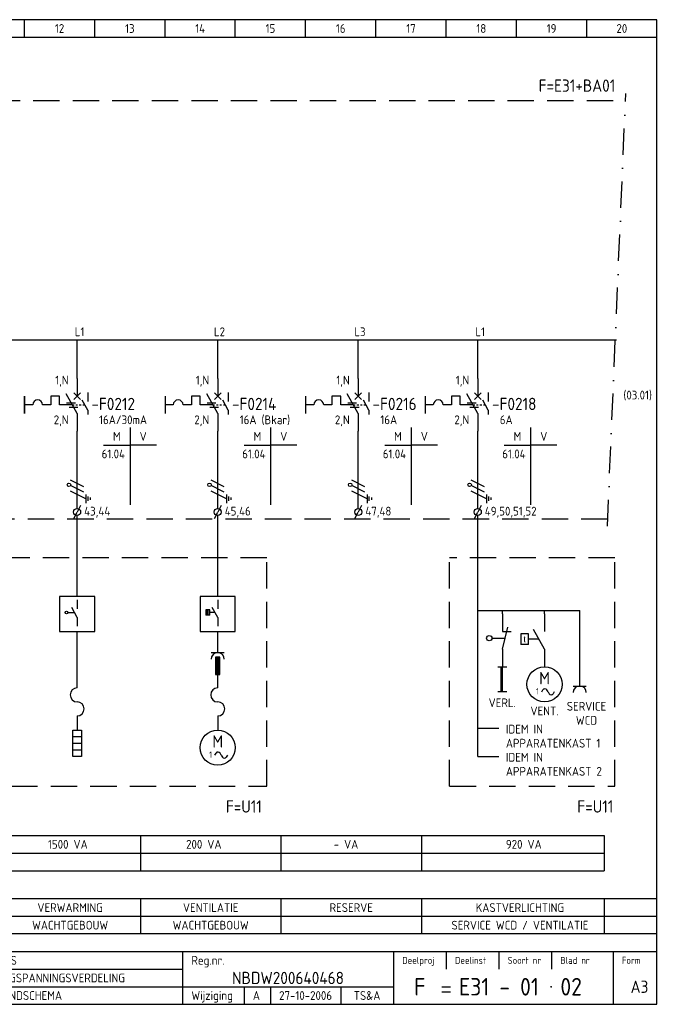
# Model space of a CAD drawing. Extents: x 10 to 411, y 10 to 290.
# Tile 3 of 3: x 229 to 411, y 10 to 290. Entities that reach past the tile are written whole.
import ezdxf
from ezdxf.enums import TextEntityAlignment as Align

# ---------------------------------------------------------------- set-up
doc = ezdxf.new("R2010")
doc.units = 0
doc.header["$LTSCALE"] = 15
doc.header["$MEASUREMENT"] = 0
doc.linetypes.add('DASHDOT', pattern=[1, 0.5, -0.25, 0, -0.25])
doc.linetypes.add('DASHED', pattern=[0.75, 0.5, -0.25])
doc.layers.get('0').update_dxf_attribs({"linetype": 'CONTINUOUS'})
for name, color, linetype in [('0-25', 7, 'CONTINUOUS'), ('0-35', 2, 'CONTINUOUS'), ('0-50', 3, 'CONTINUOUS'), ('B-25', 7, 'CONTINUOUS'), ('B-35', 2, 'CONTINUOUS'), ('S-25', 7, 'CONTINUOUS'), ('S-70', 5, 'CONTINUOUS')]:
    doc.layers.add(name, color=color, linetype=linetype)
doc.styles.add('BURO-018', font='BUROFONT.shx', dxfattribs={"height": 90})
doc.styles.add('ISO', font='iso.shx')
doc.styles.get("Standard").update_dxf_attribs({"font": 'iso.shx'})

# ---------------------------------------------------------------- blocks, each defined once
blk = doc.blocks.new('KADERA3')
at = {"layer": '0-25'}
for p, q in [((230, 285), (230, 290)), ((250, 285), (250, 290)), ((270, 285), (270, 290)), ((290, 285), (290, 290)), ((310, 285), (310, 290)), ((330, 285), (330, 290)), ((350, 285), (350, 290)), ((370, 285), (370, 290)), ((390, 285), (390, 290)), ((10, 285), (410, 285)), ((410, 35), (10, 35)), ((410, 30), (10, 30)), ((350, 25), (350, 20)), ((365, 25), (365, 20)), ((380, 25), (380, 20)), ((200, 20), (275, 20)), ((150, 15), (335, 15)), ((292.5, 15), (292.5, 10)), ((300, 15), (300, 10)), ((320, 15), (320, 10))]:
    blk.add_line(p, q, dxfattribs=at)
at = {"layer": '0-35'}
for p, q in [((275, 25), (275, 10)), ((335, 25), (335, 10)), ((397.5, 25), (397.5, 10))]:
    blk.add_line(p, q, dxfattribs=at)
at = {"layer": '0-50'}
for p, q in [((10, 25), (410, 25)), ((348.75, 15), (351.25, 15)), ((348.75, 13.5), (351.25, 13.5))]:
    blk.add_line(p, q, dxfattribs=at)
blk.add_lwpolyline([(10, 10), (410, 10), (410, 290), (10, 290)], close=True, dxfattribs=at)
at = {"layer": '0-50', "const_width": 0.25}
blk.add_lwpolyline([(379.75, 15, 1), (380, 15, 1)], format="xyb", close=True, dxfattribs=at)
at = {"layer": '0-25', "style": 'ISO'}
for s, height, p in [('Reg.nr.', 2.5, (277.5, 22.5)), ('Deelproj', 2, (337.5, 22.5)), ('Deelinst', 2, (352.5, 22.5)), ('Soort nr', 2, (367.5, 22.5)), ('Blad nr', 2, (382.5, 22.5)), ('Form', 2, (400, 22.5)), ('Wijziging', 2.5, (277.5, 12.5))]:
    blk.add_text(s, height=height, dxfattribs=at).set_placement(p, align=Align.MIDDLE_LEFT)
for tag, p in [('STR1', (20, 287.5)), ('STR2', (40, 287.5)), ('STR3', (60, 287.5)), ('STR4', (80, 287.5)), ('STR5', (100, 287.5)), ('STR6', (120, 287.5)), ('STR7', (140, 287.5)), ('STR8', (160, 287.5)), ('STR9', (180, 287.5)), ('STR10', (200, 287.5)), ('STR11', (220, 287.5)), ('STR12', (240, 287.5)), ('STR13', (260, 287.5)), ('STR14', (280, 287.5)), ('STR15', (300, 287.5)), ('STR16', (320, 287.5)), ('STR17', (340, 287.5)), ('STR18', (360, 287.5)), ('STR19', (380, 287.5)), ('STR20', (400, 287.5)), ('W', (180, 12.5)), ('Z', (310, 12.5)), ('Y', (327.5, 12.5))]:
    blk.add_attdef(tag, text='', height=2.5, dxfattribs=at).set_placement(p, align=Align.MIDDLE)
for tag, p in [('N', (220, 22.5)), ('B', (92.5, 17.5)), ('P', (220, 17.5)), ('C', (92.5, 12.5)), ('U', (220, 12.5)), ('REV', (295, 12.5))]:
    blk.add_attdef(tag, text='', height=2.5, dxfattribs=at).set_placement(p, align=Align.MIDDLE_LEFT)
at = {"layer": '0-35', "style": 'ISO'}
blk.add_attdef('RNR', text='', height=3.5, dxfattribs=at).set_placement((305, 17.5), align=Align.MIDDLE)
for tag, p in [('X', (178.5, 17.5)), ('FORM', (402.5, 15))]:
    blk.add_attdef(tag, text='', height=3.5, dxfattribs=at).set_placement(p, align=Align.MIDDLE_LEFT)
at = {"layer": '0-50', "style": 'ISO'}
for tag, p in [('M', (342.5, 15)), ('O', (365, 15))]:
    blk.add_attdef(tag, text='', height=5, dxfattribs=at).set_placement(p, align=Align.MIDDLE)
blk.add_attdef('Q', text='', height=5, dxfattribs=at).set_placement((382.5, 15), align=Align.MIDDLE_LEFT)
blk = doc.blocks.new('0060')
at = {"layer": 'S-25'}
for p, q in [((0, 0), (0, -22)), ((-7.5, -5), (0, -5)), ((7.5, -5), (0, -5))]:
    blk.add_line(p, q, dxfattribs=at)
at = {"layer": 'B-25', "style": 'ISO'}
blk.add_text('M', height=2.5, dxfattribs=at).set_placement((-3.75, -2.5), align=Align.MIDDLE_CENTER)
blk.add_text('V', height=2.5, dxfattribs=at).set_placement((3.75, -2.5), align=Align.MIDDLE)
at = {"layer": 'B-25'}
for tag, p in [('M1', (-1.43, -8.73)), ('M2', (-1.43, -12.73)), ('M3', (-1.43, -16.73)), ('M4', (-1.43, -20.73))]:
    blk.add_attdef(tag, text='', height=2.5, dxfattribs=at).set_placement(p, align=Align.RIGHT)
for tag, p in [('V1', (1.57, -8.73)), ('V2', (1.57, -12.73)), ('V3', (1.57, -16.73)), ('V4', (1.57, -20.73))]:
    blk.add_attdef(tag, p, '', height=2.5, dxfattribs=at)
blk = doc.blocks.new('0033')
at = {"layer": 'S-25'}
for p in [(-0.94, -1.88), (0.94, 1.88)]:
    blk.add_line(p, (0, 0), dxfattribs=at)
blk.add_circle((0, 0), 1, dxfattribs=at)
at = {"layer": 'B-25'}
blk.add_attdef('KT', text='', height=2.5, dxfattribs=at).set_placement((-2, -1), align=Align.RIGHT)
blk.add_attdef('KN1', (2, -1.01), '', height=2.5, dxfattribs=at)
blk = doc.blocks.new('030301K')
at = {"layer": '0-25'}
for p, q in [((0, -5), (0, 0)), ((-1.875, -5), (1.875, -5))]:
    blk.add_line(p, q, dxfattribs=at)
blk.add_arc((0, -6.875), 1.875, 0, 180, dxfattribs=at)
at = {"layer": '0-25', "style": 'ISO'}
blk.add_attdef('GR', (5, -10), '', height=2.5, dxfattribs=at)
at = {"layer": '0-35', "style": 'ISO'}
blk.add_attdef('KT', (5, -6), '', height=3.5, dxfattribs=at)
blk = doc.blocks.new('060801')
at = {"layer": '0-25'}
for p, q in [((-0.78, -12.17), (-0.45, -11.59)), ((1, -12.14), (0.68, -11.59)), ((1, -12.14), (1.32, -12.69)), ((2.78, -12.11), (2.45, -12.69))]:
    blk.add_line(p, q, dxfattribs=at)
blk.add_circle((0, -10), 5, dxfattribs=at)
for centre, start, end in [((0.12, -11.91), 29.8344, 150.0578), ((1.88, -12.36), 209.8344, 330.0578)]:
    blk.add_arc(centre, 0.653, start, end, dxfattribs=at)
at = {"layer": '0-25', "style": 'ISO'}
blk.add_text('1', height=1.8, dxfattribs=at).set_placement((-2, -12), align=Align.MIDDLE)
for tag, p in [('U', (-6, -3)), ('V', (-1, -3)), ('W', (4, -3))]:
    blk.add_attdef(tag, text='', height=2.5, dxfattribs=at).set_placement(p, align=Align.RIGHT)
for tag, p in [('OM1', (-2, -24)), ('OM2', (-2, -28)), ('OM3', (-2, -32)), ('OM4', (-2, -36))]:
    blk.add_attdef(tag, p, '', height=2.5, dxfattribs=at)
at = {"layer": '0-35', "style": 'ISO'}
blk.add_text('M', height=3.5, dxfattribs=at).set_placement((0, -10), align=Align.CENTER)
blk.add_attdef('KT', (-2, -20), '', height=3.5, dxfattribs=at)
blk = doc.blocks.new('070203V')
at = {"layer": '0-25'}
for p, q in [((0, 0), (0, -5)), ((0, -10), (1.5625, -3.75)), ((0, -5), (2.5, -5)), ((0, -10), (0, -15))]:
    blk.add_line(p, q, dxfattribs=at)
at = {"layer": '0-25', "style": 'ISO'}
blk.add_attdef('K1', text='', height=2.5, dxfattribs=at).set_placement((-1, -3), align=Align.RIGHT)
blk.add_attdef('OPMERKING', (3, -13), '', height=2.5, dxfattribs=at)
blk.add_attdef('K2', text='', height=2.5, dxfattribs=at).set_placement((-1, -12), align=Align.TOP_RIGHT)
at = {"layer": '0-35', "style": 'ISO'}
blk.add_attdef('KR', (3, -9), '', height=3.5, dxfattribs=at)
blk = doc.blocks.new('070201M')
at = {"layer": '0-25'}
for p, q in [((0, 0), (0, -5)), ((0, -10), (-3.125, -4.375)), ((0, -10), (0, -15))]:
    blk.add_line(p, q, dxfattribs=at)
at = {"layer": '0-25', "style": 'ISO'}
blk.add_attdef('K1', text='', height=2.5, dxfattribs=at).set_placement((-1, -3), align=Align.RIGHT)
blk.add_attdef('OPMERKING', (3, -13), '', height=2.5, dxfattribs=at)
blk.add_attdef('K2', text='', height=2.5, dxfattribs=at).set_placement((-1, -12), align=Align.TOP_RIGHT)
at = {"layer": '0-35', "style": 'ISO'}
blk.add_attdef('KR', (3, -9), '', height=3.5, dxfattribs=at)
blk = doc.blocks.new('0713B8')
at = {"color": 0, "linetype": 'Continuous'}
blk.add_line((-3.75, 0), (0, 0), dxfattribs=at)
blk.add_circle((-4.5, 0), 0.75, dxfattribs=at)
blk = doc.blocks.new('0713D6M2')
at = {"layer": '0-25'}
for p, q in [((-2.99, -6.88), (-0.49, -6.88)), ((-2.29, -8.13), (0.21, -8.13))]:
    blk.add_line(p, q, dxfattribs=at)
blk = doc.blocks.new('A$C1CBF7456')
at = {"layer": 'S-25'}
for p, q in [((0, 0), (0, -5)), ((-15, -5), (-15, -10)), ((-7.5, -5), (-7.5, -7.5)), ((-5, -5), (-7.5, -5)), ((-5, -7.5), (-5, -5)), ((0, -10), (-3.12, -4.38)), ((0.94, -4.06), (-0.94, -5.94)), ((-0.94, -4.06), (0.94, -5.94)), ((-12.65, -7.5), (-15, -7.5)), ((-7.5, -7.5), (-9.85, -7.5)), ((-1.39, -7.5), (-5, -7.5)), ((0, -10), (0, -15))]:
    blk.add_line(p, q, dxfattribs=at)
blk.add_arc((-11.25, -7.5), 1.4, 0, 180, dxfattribs=at)
at = {"layer": 'B-25'}
for tag, p in [('KN1', (-2.43, -1.73)), ('KN2', (-2.43, -13.01))]:
    blk.add_attdef(tag, text='', height=2.5, dxfattribs=at).set_placement(p, align=Align.RIGHT)
blk.add_attdef('OM1', (3.91, -13.01), '', height=2.5, dxfattribs=at)
at = {"layer": 'B-35'}
blk.add_attdef('KT', (4.05, -8.99), '', height=3.5, dxfattribs=at)
blk = doc.blocks.new('030303C')
at = {"layer": '0-25'}
for p, q in [((-0.625, 8.75), (-0.625, 3.75)), ((0.625, 8.75), (-0.625, 8.75)), ((-0.3125, 3.75), (-0.3125, 8.75)), ((0, 3.75), (0, 8.75)), ((0.3125, 3.75), (0.3125, 8.75)), ((0.625, 3.75), (0.625, 8.75)), ((-0.625, 3.75), (0.625, 3.75)), ((0, 0), (0, 3.75))]:
    blk.add_line(p, q, dxfattribs=at)
blk = doc.blocks.new('040112C')
at = {"layer": '0-25'}
for p, q in [((-1.25, -7.5), (-1.25, 0)), ((-1.25, 0), (1.25, 0)), ((1.25, 0), (1.25, -7.5)), ((-1.25, -1.875), (1.25, -1.875)), ((-1.25, -3.75), (1.25, -3.75)), ((-1.25, -5.625), (1.25, -5.625)), ((1.25, -7.5), (-1.25, -7.5))]:
    blk.add_line(p, q, dxfattribs=at)
at = {"layer": '0-25', "style": 'ISO'}
blk.add_attdef('OM1', (3, -8), '', height=2.5, dxfattribs=at)
at = {"layer": '0-35', "style": 'ISO'}
blk.add_attdef('KT', (3, -4), '', height=3.5, dxfattribs=at)

msp = doc.modelspace()

# ---------------------------------------------------------------- hatches: boundary and pattern name
at = {"layer": '0-25'}
msp.add_hatch(color=256, dxfattribs=at).paths.add_polyline_path([(282.17, 122.16), (281.62, 122.16), (281.62, 120.66), (282.17, 120.66)])

# ---------------------------------------------------------------- linework, layer by layer
for p, q in [((248, 183.97), (248, 181.47)), ((288, 183.97), (288, 181.47)), ((328, 183.97), (328, 181.47)), ((362, 183.97), (362, 181.47)), ((248, 178.97), (246.44, 181.79)), ((288, 178.97), (286.44, 181.79)), ((328, 178.97), (326.44, 181.79)), ((362, 178.97), (360.44, 181.79)), ((248, 178.97), (248, 177.72)), ((288, 178.97), (288, 177.72)), ((328, 178.97), (328, 177.72)), ((362, 178.97), (362, 177.72)), ((245, 125), (245, 122.5)), ((285, 125), (285, 122.5)), ((245, 120), (243.44, 122.81)), ((281.62, 122.16), (281.62, 120.66)), ((282.72, 122.16), (281.62, 122.16)), ((282.72, 120.66), (281.62, 120.66)), ((282.17, 122.16), (282.17, 120.66)), ((282.72, 120.66), (282.72, 122.16)), ((284.22, 121.41), (282.72, 121.41)), ((285, 120), (283.44, 122.81)), ((245, 120), (245, 117.5)), ((285, 120), (285, 117.5)), ((245, 100), (245, 116)), ((285, 108), (285, 104)), ((364.75, 106), (367.25, 106)), ((365.69, 99), (365.69, 106)), ((366, 99), (366, 106)), ((364.75, 99), (367.25, 99)), ((410, 40), (10, 40))]:
    msp.add_line(p, q, dxfattribs=at)
at = {"layer": '0-25', "linetype": 'DASHED'}
for p, q in [((243.61, 180.47), (244.12, 180.47)), ((244.61, 180.47), (245.12, 180.47)), ((245.61, 180.47), (246.12, 180.47)), ((246.61, 180.47), (247.12, 180.47)), ((283.61, 180.47), (284.12, 180.47)), ((284.61, 180.47), (285.12, 180.47)), ((285.61, 180.47), (286.12, 180.47)), ((286.61, 180.47), (287.12, 180.47)), ((323.61, 180.47), (324.12, 180.47)), ((324.61, 180.47), (325.12, 180.47)), ((325.61, 180.47), (326.12, 180.47)), ((326.61, 180.47), (327.12, 180.47)), ((357.61, 180.47), (358.12, 180.47)), ((358.61, 180.47), (359.12, 180.47)), ((359.61, 180.47), (360.12, 180.47)), ((360.61, 180.47), (361.12, 180.47))]:
    msp.add_line(p, q, dxfattribs=at)
at = {"layer": 'B-25'}
for p, q in [((11, 58), (395, 58)), ((263, 58), (263, 48)), ((303, 58), (303, 48)), ((343, 58), (343, 48)), ((395, 58), (395, 48)), ((11, 53), (395, 53)), ((11, 48), (395, 48))]:
    msp.add_line(p, q, dxfattribs=at)
at = {"layer": 'S-25', "linetype": 'DASHDOT'}
msp.add_line((395.88, 146), (401.12, 269), dxfattribs=at)
at = {"layer": 'S-25', "linetype": 'DASHED'}
for p, q in [((30, 267), (401, 267)), ((395.95, 148), (24.95, 148)), ((299, 137), (80, 137)), ((299, 72), (299, 137)), ((398, 137), (351, 137)), ((351, 72), (351, 137)), ((398, 72), (398, 137)), ((80, 72), (299, 72)), ((351, 72), (398, 72))]:
    msp.add_line(p, q, dxfattribs=at)
at = {"layer": 'S-25'}
for p, q in [((245, 187.97), (245, 198.97)), ((285, 187.97), (285, 198.97)), ((325, 187.97), (325, 198.97)), ((359, 187.97), (359, 198.97)), ((245, 151), (245, 172.97)), ((285, 151), (285, 172.97)), ((325, 151), (325, 172.97)), ((359, 151), (359, 172.97)), ((246.88, 157.2), (243.12, 159.08)), ((246.88, 155.64), (243.12, 157.52)), ((286.88, 157.2), (283.12, 159.08)), ((286.88, 155.64), (283.12, 157.52)), ((326.88, 157.2), (323.12, 159.08)), ((326.88, 155.64), (323.12, 157.52)), ((360.88, 157.2), (357.12, 159.08)), ((360.88, 155.64), (357.12, 157.52)), ((247.5, 153.77), (243.12, 155.95)), ((247.5, 155.02), (247.5, 152.52)), ((248.12, 153.14), (248.12, 154.39)), ((248.75, 154.08), (248.75, 153.45)), ((287.5, 153.77), (283.12, 155.95)), ((287.5, 155.02), (287.5, 152.52)), ((288.12, 153.14), (288.12, 154.39)), ((288.75, 154.08), (288.75, 153.45)), ((327.5, 153.77), (323.12, 155.95)), ((327.5, 155.02), (327.5, 152.52)), ((328.12, 153.14), (328.12, 154.39)), ((328.75, 154.08), (328.75, 153.45)), ((361.5, 153.77), (357.12, 155.95)), ((361.5, 155.02), (361.5, 152.52)), ((362.12, 153.14), (362.12, 154.39)), ((362.75, 154.08), (362.75, 153.45)), ((245, 126), (245, 149)), ((285, 126), (285, 149)), ((359, 80.5), (359, 149)), ((250, 126), (240, 126)), ((240, 126), (240, 116)), ((250, 116), (250, 126)), ((280, 126), (280, 116)), ((290, 126), (280, 126)), ((290, 116), (290, 126)), ((359, 122), (388, 122)), ((366, 121), (366, 122)), ((378, 121), (378, 122)), ((388, 105.5), (388, 122)), ((240, 116), (250, 116)), ((280, 116), (290, 116)), ((285, 115), (285, 116)), ((373.44, 115.31), (371.24, 115.31)), ((371.24, 115.31), (371.24, 112.31)), ((373.44, 112.31), (373.44, 115.31)), ((373.44, 112.31), (371.24, 112.31)), ((376.44, 113.81), (373.44, 113.81)), ((366, 106), (366, 106)), ((378, 106), (378, 106)), ((245, 92), (245, 88)), ((285, 92), (285, 88)), ((359, 88.5), (365, 88.5)), ((359, 80.5), (365, 80.5)), ((263, 40), (263, 30)), ((303, 40), (303, 30)), ((343, 40), (343, 30)), ((395, 40), (395, 30))]:
    msp.add_line(p, q, dxfattribs=at)
at = {"layer": 'S-25', "const_width": 0.5}
msp.add_lwpolyline([(230, 182.97), (230, 177.97)], dxfattribs=at)
at = {"layer": 'S-25'}
for centre in [(242.68, 157.74), (282.68, 157.74), (322.68, 157.74), (356.68, 157.74)]:
    msp.add_circle(centre, 0.5, dxfattribs=at)
for centre, start, end in [((245, 98), 90, 270), ((285, 98), 90, 270), ((245, 94), 270, 90), ((285, 94), 270, 90)]:
    msp.add_arc(centre, 2, start, end, dxfattribs=at)
at = {"layer": 'S-70'}
msp.add_line((125, 198.97), (398.46, 198.97), dxfattribs=at)

# ---------------------------------------------------------------- block references
at = {"layer": '0-25'}
for name, p in [('0713D6M2', (245, 187.97)), ('0713D6M2', (285, 187.97)), ('0713D6M2', (325, 187.97)), ('0713D6M2', (359, 187.97)), ('030301K', (285, 115)), ('060801', (378, 111)), ('030301K', (388, 105.5)), ('040112C', (245, 88)), ('060801', (285, 93))]:
    msp.add_blockref(name, p, dxfattribs=at)
at = {"layer": '0-25', "xscale": 0.5, "yscale": 0.5, "zscale": 0.5}
msp.add_blockref('0713B8', (244.22, 121.41), dxfattribs=at)
at = {"layer": '0-35'}
msp.add_blockref('030303C', (285, 100), dxfattribs=at)
at = {"layer": 'S-25'}
ref = msp.add_blockref('KADERA3', (0, 0), dxfattribs=at)
ref.add_attrib('N', 'SLUIS', dxfattribs={"layer": '0-25', "height": 2.5, "style": 'ISO'}).set_placement((220, 22.5), align=Align.MIDDLE_LEFT)
ref.add_attrib('P', 'LAAGSPANNINGSVERDELING', dxfattribs={"layer": '0-25', "height": 2.5, "style": 'ISO'}).set_placement((220, 17.5), align=Align.MIDDLE_LEFT)
ref.add_attrib('U', 'GRONDSCHEMA', dxfattribs={"layer": '0-25', "height": 2.5, "style": 'ISO'}).set_placement((220, 12.5), align=Align.MIDDLE_LEFT)
ref.add_attrib('M', 'F', dxfattribs={"layer": '0-50', "height": 5, "style": 'ISO'}).set_placement((342.5, 15), align=Align.MIDDLE)
ref.add_attrib('O', 'E31 - 01', dxfattribs={"layer": '0-50', "height": 5, "style": 'ISO'}).set_placement((365, 15), align=Align.MIDDLE)
ref.add_attrib('Q', '02', dxfattribs={"layer": '0-50', "height": 5, "style": 'ISO'}).set_placement((382.5, 15), align=Align.MIDDLE_LEFT)
ref.add_attrib('RNR', 'NBDW200640468', dxfattribs={"layer": '0-35', "height": 3.5, "style": 'ISO'}).set_placement((305, 17.5), align=Align.MIDDLE)
ref.add_attrib('FORM', 'A3', dxfattribs={"layer": '0-35', "height": 3.5, "style": 'ISO'}).set_placement((402.5, 15), align=Align.MIDDLE_LEFT)
ref.add_attrib('REV', 'A', dxfattribs={"layer": '0-25', "height": 2.5, "style": 'ISO'}).set_placement((295, 12.5), align=Align.MIDDLE_LEFT)
ref.add_attrib('Z', '27-10-2006', dxfattribs={"layer": '0-25', "height": 2.5, "style": 'ISO'}).set_placement((310, 12.5), align=Align.MIDDLE)
ref.add_attrib('Y', 'TS&A', dxfattribs={"layer": '0-25', "height": 2.5, "style": 'ISO'}).set_placement((327.5, 12.5), align=Align.MIDDLE)
ref.add_attrib('STR12', '12', dxfattribs={"layer": '0-25', "height": 2.5, "style": 'ISO'}).set_placement((240, 287.5), align=Align.MIDDLE)
ref.add_attrib('STR13', '13', dxfattribs={"layer": '0-25', "height": 2.5, "style": 'ISO'}).set_placement((260, 287.5), align=Align.MIDDLE)
ref.add_attrib('STR14', '14', dxfattribs={"layer": '0-25', "height": 2.5, "style": 'ISO'}).set_placement((280, 287.5), align=Align.MIDDLE)
ref.add_attrib('STR15', '15', dxfattribs={"layer": '0-25', "height": 2.5, "style": 'ISO'}).set_placement((300, 287.5), align=Align.MIDDLE)
ref.add_attrib('STR16', '16', dxfattribs={"layer": '0-25', "height": 2.5, "style": 'ISO'}).set_placement((320, 287.5), align=Align.MIDDLE)
ref.add_attrib('STR17', '17', dxfattribs={"layer": '0-25', "height": 2.5, "style": 'ISO'}).set_placement((340, 287.5), align=Align.MIDDLE)
ref.add_attrib('STR18', '18', dxfattribs={"layer": '0-25', "height": 2.5, "style": 'ISO'}).set_placement((360, 287.5), align=Align.MIDDLE)
ref.add_attrib('STR19', '19', dxfattribs={"layer": '0-25', "height": 2.5, "style": 'ISO'}).set_placement((380, 287.5), align=Align.MIDDLE)
ref.add_attrib('STR20', '20', dxfattribs={"layer": '0-25', "height": 2.5, "style": 'ISO'}).set_placement((400, 287.5), align=Align.MIDDLE)
ref = msp.add_blockref('A$C1CBF7456', (245, 187.97), dxfattribs=at)
ref.add_attrib('KT', '-F0212', (249.05, 178.98), dxfattribs={"layer": 'B-35', "height": 3.5})
ref.add_attrib('OM1', '16A/30mA', (251.25, 174.97), dxfattribs={"layer": 'B-25', "height": 2.5})
ref.add_attrib('KN1', '1,N', dxfattribs={"layer": 'B-25', "height": 2.5}).set_placement((242.57, 186.24), align=Align.RIGHT)
ref.add_attrib('KN2', '2,N', dxfattribs={"layer": 'B-25', "height": 2.5}).set_placement((242.57, 174.97), align=Align.RIGHT)
ref = msp.add_blockref('A$C1CBF7456', (285, 187.97), dxfattribs=at)
ref.add_attrib('KT', '-F0214', (289.05, 178.98), dxfattribs={"layer": 'B-35', "height": 3.5})
ref.add_attrib('OM1', '16A (Bkar)', (291.26, 174.97), dxfattribs={"layer": 'B-25', "height": 2.5})
ref.add_attrib('KN1', '1,N', dxfattribs={"layer": 'B-25', "height": 2.5}).set_placement((282.57, 186.24), align=Align.RIGHT)
ref.add_attrib('KN2', '2,N', dxfattribs={"layer": 'B-25', "height": 2.5}).set_placement((282.57, 174.97), align=Align.RIGHT)
ref = msp.add_blockref('A$C1CBF7456', (325, 187.97), dxfattribs=at)
ref.add_attrib('KT', '-F0216', (329.05, 178.98), dxfattribs={"layer": 'B-35', "height": 3.5})
ref.add_attrib('OM1', '16A', (331.28, 174.97), dxfattribs={"layer": 'B-25', "height": 2.5})
ref.add_attrib('KN1', '1,N', dxfattribs={"layer": 'B-25', "height": 2.5}).set_placement((322.57, 186.24), align=Align.RIGHT)
ref.add_attrib('KN2', '2,N', dxfattribs={"layer": 'B-25', "height": 2.5}).set_placement((322.57, 174.97), align=Align.RIGHT)
ref = msp.add_blockref('A$C1CBF7456', (359, 187.97), dxfattribs=at)
ref.add_attrib('KT', '-F0218', (363.05, 178.98), dxfattribs={"layer": 'B-35', "height": 3.5})
ref.add_attrib('OM1', '6A', (365.28, 174.97), dxfattribs={"layer": 'B-25', "height": 2.5})
ref.add_attrib('KN1', '1,N', dxfattribs={"layer": 'B-25', "height": 2.5}).set_placement((356.57, 186.24), align=Align.RIGHT)
ref.add_attrib('KN2', '2,N', dxfattribs={"layer": 'B-25', "height": 2.5}).set_placement((356.57, 174.97), align=Align.RIGHT)
for p in [(260.04, 174), (300.04, 174), (340.04, 174), (374.04, 174)]:
    msp.add_blockref('0060', p, dxfattribs=at).add_auto_attribs({'M1': '61.04'})
at = {"layer": 'S-25', "linetype": 'DASHDOT', "ltscale": 10}
for p, values in [((245, 150), {'KN1': '43,44'}), ((285, 150), {'KN1': '45,46'}), ((325, 150), {'KN1': '47,48'}), ((359, 150), {'KN1': '49,50,51,52'})]:
    msp.add_blockref('0033', p, dxfattribs=at).add_auto_attribs(values)
at = {"layer": 'S-25'}
for name, p in [('070203V', (366, 121)), ('070201M', (378, 121)), ('0713B8', (366.78, 114.12))]:
    msp.add_blockref(name, p, dxfattribs=at)

# ---------------------------------------------------------------- texts
at = {"layer": '0-25', "style": 'ISO'}
for s, p in [('L1', (247.07, 201.25)), ('L2', (287.07, 201.25)), ('L3', (327.07, 201.25)), ('L1', (361.07, 201.25))]:
    msp.add_text(s, height=2.5, dxfattribs=at).set_placement(p, align=Align.MIDDLE_RIGHT)
at = {"layer": '0-25'}
for s, p in [('VERL.', (365.97, 95.76)), ('SERVICE', (389.94, 94.75)), ('VENT.', (377.99, 93.43)), ('WCD', (389.94, 90.75))]:
    msp.add_text(s, height=2.5, dxfattribs=at).set_placement(p, align=Align.MIDDLE)
at = {"layer": 'B-25', "style": 'ISO'}
msp.add_text('(03.01)', height=2.5, dxfattribs=at).set_placement((400.44, 183.25), align=Align.MIDDLE_LEFT)
at = {"layer": 'B-25'}
for s, p in [('IDEM IN', (367, 87)), ('APPARATENKAST 1', (367, 83)), ('IDEM IN', (367, 79)), ('APPARATENKAST 2', (367, 75))]:
    msp.add_text(s, height=2.5, dxfattribs=at).set_placement(p)
for s, p in [('1500 VA', (236.7, 55.5)), ('200 VA', (276, 55.5)), ('- VA', (318, 55.5)), ('920 VA', (367, 55.5))]:
    msp.add_text(s, height=2.5, dxfattribs=at).set_placement(p, align=Align.MIDDLE_LEFT)
for s, p in [('VERWARMING', (243, 37.5)), ('VENTILATIE', (283, 37.5)), ('RESERVE', (323, 37.5)), ('KASTVERLICHTING', (371, 37.5)), ('WACHTGEBOUW', (243, 32.5)), ('WACHTGEBOUW', (283, 32.5)), ('SERVICE WCD / VENTILATIE', (371, 32.5))]:
    msp.add_text(s, height=2.5, dxfattribs=at).set_placement(p, align=Align.MIDDLE)
at = {"layer": 'B-35', "style": 'ISO'}
for s, p in [('F=E31+BA01', (376.32, 271.25)), ('F=U11', (287.32, 66.25)), ('F=U11', (387.32, 66.25))]:
    msp.add_text(s, height=3.5, dxfattribs=at).set_placement(p, align=Align.MIDDLE_LEFT)
at = {"layer": 'S-25', "style": 'BURO-018'}
msp.add_text('t', height=1.8, dxfattribs=at).set_placement((372.34, 113.81), align=Align.MIDDLE)

doc.saveas('drawing.dxf')
